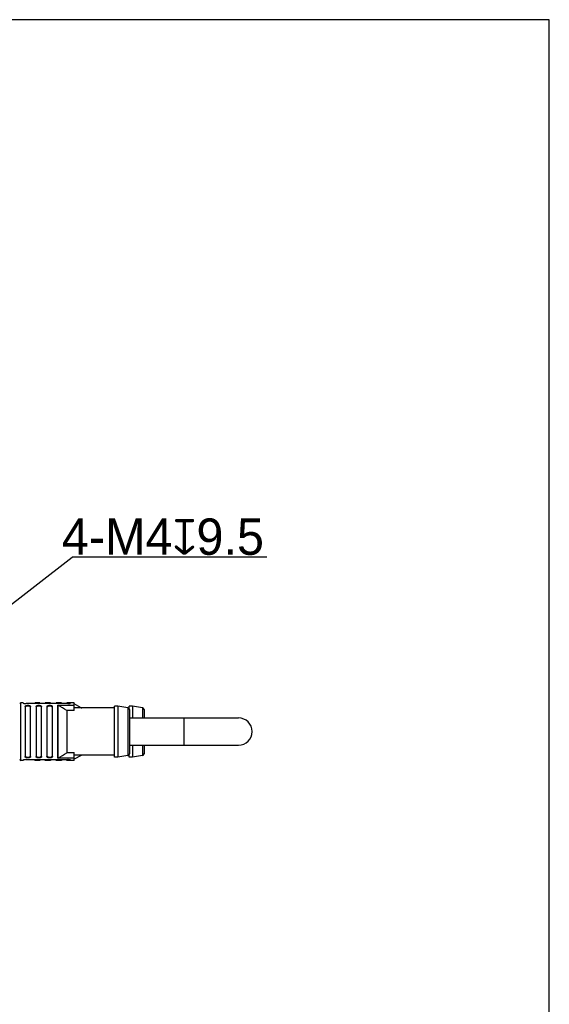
# Model space of a CAD drawing. Header units: millimetres. Extents: x -210 to -50, y 93 to 273.
# Tile 10 of 10: x -86 to -50, y 206 to 273. Entities that reach past the tile are written whole.
import ezdxf

# ---------------------------------------------------------------- set-up
doc = ezdxf.new("R2010")
doc.units = ezdxf.units.MM
doc.header["$LTSCALE"] = 46.255
doc.layers.get('0').update_dxf_attribs({"linetype": 'CONTINUOUS'})
doc.layers.add('00_COMPONENTS', color=7, linetype='CONTINUOUS')
doc.layers.add('51__DRAFT_DIMS', color=7, linetype='CONTINUOUS')
doc.styles.get("Standard").update_dxf_attribs({"font": '兰亭黑 GBK.TTF', "height": 2.5})

msp = doc.modelspace()

# ---------------------------------------------------------------- linework, layer by layer
at = {"color": 8, "ltscale": 0.2}
msp.add_line((-93.8769, 227.9526), (-82.847, 236.4662), dxfattribs=at)
msp.add_lwpolyline([(-210.037, 93.438), (-50.037, 93.438), (-50.037, 273.438), (-210.037, 273.438)], close=True)
at = {"layer": '00_COMPONENTS'}
for p, q in [((-86.2116, 226.4535), (-86.3866, 226.4535)), ((-86.3866, 222.5035), (-86.3866, 226.4535)), ((-86.2116, 226.4535), (-86.2116, 226.4392)), ((-86.0866, 226.1961), (-86.0866, 222.7609)), ((-83.1616, 226.4044), (-86.0116, 226.4044)), ((-85.7116, 222.7609), (-85.7116, 226.1961)), ((-85.0866, 226.4535), (-85.3866, 226.4535)), ((-85.3866, 226.4044), (-85.3866, 226.4535)), ((-85.3366, 226.1961), (-85.3366, 222.7609)), ((-85.0866, 226.4535), (-85.0866, 226.4044)), ((-84.9616, 222.7609), (-84.9616, 226.1961)), ((-84.3366, 226.4535), (-84.7116, 226.4535)), ((-84.7116, 226.4044), (-84.7116, 226.4535)), ((-84.5866, 226.1961), (-84.5866, 222.7609)), ((-84.3366, 226.4535), (-84.3366, 226.4044)), ((-84.2116, 222.7609), (-84.2116, 226.1961)), ((-83.5866, 226.4535), (-83.9616, 226.4535)), ((-83.9616, 226.4044), (-83.9616, 226.4535)), ((-83.8562, 226.3056), (-82.7116, 226.3056)), ((-83.8562, 226.3056), (-83.8562, 222.6515)), ((-83.8196, 222.6618), (-83.8196, 226.2952)), ((-83.5866, 226.4535), (-83.5866, 226.4044)), ((-82.7116, 226.4535), (-83.2116, 226.4535)), ((-83.2116, 226.4044), (-83.2116, 226.4535)), ((-82.9616, 226.4392), (-82.9616, 226.4535)), ((-82.7116, 225.9201), (-82.7116, 226.4535)), ((-82.2287, 226.1131), (-82.7116, 226.3835)), ((-79.7116, 226.2285), (-79.9366, 226.2285)), ((-79.9366, 222.7285), (-79.9366, 226.2285)), ((-79.0174, 226.12), (-79.7116, 226.2285)), ((-79.7116, 226.2285), (-79.7116, 222.7285)), ((-78.7116, 226.2285), (-78.9366, 226.2285)), ((-78.9366, 226.0715), (-78.9366, 226.2285)), ((-78.0174, 226.12), (-78.7116, 226.2285)), ((-78.7116, 226.2285), (-78.7116, 225.416)), ((-83.2287, 225.9308), (-83.2287, 223.0262)), ((-82.7116, 225.9201), (-83.1921, 225.9201)), ((-83.1921, 223.0369), (-83.1921, 225.9201)), ((-79.9366, 226.1035), (-82.7116, 226.1035)), ((-82.2287, 226.1131), (-82.2287, 226.1035)), ((-79.0174, 226.12), (-79.0174, 222.837)), ((-78.9366, 226.1035), (-78.972, 226.1035)), ((-78.9116, 225.9965), (-78.9116, 222.9605)), ((-78.0174, 226.12), (-78.0174, 225.416)), ((-77.9116, 225.9965), (-77.9116, 225.416)), ((-78.9116, 225.416), (-71.4116, 225.416)), ((-75.1616, 225.416), (-75.1616, 223.541)), ((-78.9116, 223.541), (-71.4116, 223.541)), ((-78.7116, 223.541), (-78.7116, 222.7285)), ((-78.0174, 223.541), (-78.0174, 222.837)), ((-77.9116, 223.541), (-77.9116, 222.9605)), ((-83.1921, 223.0369), (-82.7116, 223.0369)), ((-82.7116, 222.5035), (-82.7116, 223.0369)), ((-79.9366, 222.8535), (-82.7116, 222.8535)), ((-82.2287, 222.8439), (-82.7116, 222.5735)), ((-82.2287, 222.8535), (-82.2287, 222.8439)), ((-79.0174, 222.837), (-79.7116, 222.7285)), ((-78.9366, 222.8535), (-78.972, 222.8535)), ((-78.9366, 222.7285), (-78.9366, 222.8855)), ((-78.0174, 222.837), (-78.7116, 222.7285)), ((-86.2116, 222.5035), (-86.3866, 222.5035)), ((-86.2116, 222.5178), (-86.2116, 222.5035)), ((-86.0116, 222.5526), (-83.1616, 222.5526)), ((-85.3866, 222.5035), (-85.3866, 222.5526)), ((-85.0866, 222.5035), (-85.3866, 222.5035)), ((-85.0866, 222.5526), (-85.0866, 222.5035)), ((-84.7116, 222.5035), (-84.7116, 222.5526)), ((-84.3366, 222.5035), (-84.7116, 222.5035)), ((-84.3366, 222.5526), (-84.3366, 222.5035)), ((-83.9616, 222.5035), (-83.9616, 222.5526)), ((-83.5866, 222.5035), (-83.9616, 222.5035)), ((-82.7116, 222.6515), (-83.8562, 222.6515)), ((-83.5866, 222.5526), (-83.5866, 222.5035)), ((-83.2116, 222.5035), (-83.2116, 222.5526)), ((-82.7116, 222.5035), (-83.2116, 222.5035)), ((-82.9616, 222.5035), (-82.9616, 222.5178)), ((-79.7116, 222.7285), (-79.9366, 222.7285)), ((-78.7116, 222.7285), (-78.9366, 222.7285))]:
    msp.add_line(p, q, dxfattribs=at)
for centre, radius, start, end in [((-86.3866, 226.3785), 0.075, 90, 180), ((-85.3866, 226.3785), 0.075, 90, 159.765441), ((-104.1964, 192.5912), 39.385, 57.833683, 58.843548), ((-82.1921, 226.1785), 0.075, 240.751179, 270), ((-79.0366, 225.9965), 0.125, 0, 81.119338), ((-78.0366, 225.9965), 0.125, 0, 81.119338), ((-71.4116, 224.4785), 0.9375, 270, 90), ((-104.0947, 256.2008), 39.1911, 301.153955, 302.168816), ((-82.1921, 222.7785), 0.075, 90, 119.248821), ((-79.0366, 222.9605), 0.125, 278.880662, 0), ((-78.0366, 222.9605), 0.125, 278.880662, 0), ((-86.3866, 222.5785), 0.075, 180, 270), ((-85.3866, 222.5785), 0.075, 200.234559, 270)]:
    msp.add_arc(centre, radius, start, end, dxfattribs=at)
for points, knots in [([(-86.2116, 226.4392), (-86.2116, 226.4383), (-86.2106, 226.4362), (-86.2074, 226.4336), (-86.2026, 226.4309), (-86.196, 226.4281), (-86.1877, 226.4252), (-86.1777, 226.4223), (-86.1661, 226.4195), (-86.1478, 226.4156), (-86.1219, 226.4114), (-86.0746, 226.406), (-86.0373, 226.4044), (-86.0116, 226.4044)], [0, 0, 0, 0, 0.0128631, 0.0317694, 0.0584156, 0.0931836, 0.1360056, 0.1866109, 0.2446165, 0.3095522, 0.457957, 0.6267102, 1, 1, 1, 1]), ([(-86.0866, 226.1961), (-86.0866, 226.2024), (-86.0845, 226.2156), (-86.0744, 226.234), (-86.0578, 226.2503), (-86.0351, 226.2641), (-86.0068, 226.2753), (-85.9739, 226.2835), (-85.9374, 226.2886), (-85.8991, 226.2903), (-85.8609, 226.2886), (-85.8244, 226.2835), (-85.7915, 226.2753), (-85.7632, 226.2641), (-85.7405, 226.2503), (-85.7239, 226.234), (-85.7138, 226.2156), (-85.7116, 226.2024), (-85.7116, 226.1961)], [0, 0, 0, 0, 0.0418465, 0.0857895, 0.1352819, 0.1927095, 0.2590681, 0.3338374, 0.4151354, 0.4999983, 0.5848612, 0.666159, 0.7409281, 0.8072859, 0.8647154, 0.9141971, 0.9581501, 1, 1, 1, 1]), ([(-85.7116, 226.1383), (-85.7116, 226.1449), (-85.7138, 226.1584), (-85.7238, 226.1773), (-85.7403, 226.1942), (-85.7629, 226.2085), (-85.7912, 226.2201), (-85.8242, 226.2286), (-85.8607, 226.2339), (-85.8991, 226.2357), (-85.9376, 226.2339), (-85.9741, 226.2286), (-86.0071, 226.2201), (-86.0354, 226.2085), (-86.058, 226.1942), (-86.0745, 226.1773), (-86.0845, 226.1584), (-86.0866, 226.1449), (-86.0866, 226.1383)], [0, 0, 0, 0, 0.0426794, 0.0872172, 0.1369465, 0.1942901, 0.2603482, 0.3347109, 0.4155719, 0.4999983, 0.5844246, 0.6652855, 0.7396479, 0.805705, 0.8630505, 0.91277, 0.9573155, 1, 1, 1, 1]), ([(-85.3366, 226.1961), (-85.3366, 226.2024), (-85.3345, 226.2156), (-85.3244, 226.234), (-85.3078, 226.2503), (-85.2851, 226.2641), (-85.2568, 226.2753), (-85.2239, 226.2835), (-85.1874, 226.2886), (-85.1491, 226.2903), (-85.1109, 226.2886), (-85.0744, 226.2835), (-85.0415, 226.2753), (-85.0132, 226.2641), (-84.9905, 226.2503), (-84.9739, 226.234), (-84.9638, 226.2156), (-84.9616, 226.2024), (-84.9616, 226.1961)], [0, 0, 0, 0, 0.0418534, 0.0858023, 0.1352827, 0.1927129, 0.2590691, 0.3338388, 0.4151363, 0.4999988, 0.5848612, 0.6661591, 0.7409289, 0.8072857, 0.8647165, 0.9141978, 0.9581464, 1, 1, 1, 1]), ([(-84.9616, 226.1383), (-84.9616, 226.1449), (-84.9638, 226.1584), (-84.9737, 226.1773), (-84.9903, 226.1942), (-85.0129, 226.2085), (-85.0412, 226.2201), (-85.0742, 226.2286), (-85.1107, 226.2339), (-85.1491, 226.2357), (-85.1876, 226.2339), (-85.2241, 226.2286), (-85.2571, 226.2201), (-85.2854, 226.2085), (-85.308, 226.1942), (-85.3245, 226.1773), (-85.3345, 226.1584), (-85.3366, 226.1449), (-85.3366, 226.1383)], [0, 0, 0, 0, 0.0426909, 0.0872289, 0.1369475, 0.1943009, 0.2603502, 0.3347157, 0.4155757, 0.5000013, 0.5844269, 0.6652862, 0.7396519, 0.8057035, 0.8630581, 0.9127624, 0.9573069, 1, 1, 1, 1]), ([(-84.5866, 226.1961), (-84.5866, 226.2024), (-84.5845, 226.2156), (-84.5744, 226.234), (-84.5578, 226.2503), (-84.5351, 226.2641), (-84.5068, 226.2753), (-84.4739, 226.2835), (-84.4374, 226.2886), (-84.3991, 226.2903), (-84.3609, 226.2886), (-84.3244, 226.2835), (-84.2915, 226.2753), (-84.2632, 226.2641), (-84.2405, 226.2503), (-84.2239, 226.234), (-84.2138, 226.2156), (-84.2116, 226.2024), (-84.2116, 226.1961)], [0, 0, 0, 0, 0.0418534, 0.0858023, 0.1352827, 0.1927129, 0.2590691, 0.3338388, 0.4151363, 0.4999988, 0.5848612, 0.6661591, 0.7409289, 0.8072857, 0.8647165, 0.9141978, 0.9581464, 1, 1, 1, 1]), ([(-84.2116, 226.1383), (-84.2116, 226.1449), (-84.2138, 226.1584), (-84.2237, 226.1773), (-84.2403, 226.1942), (-84.2629, 226.2085), (-84.2912, 226.2201), (-84.3242, 226.2286), (-84.3607, 226.2339), (-84.3991, 226.2357), (-84.4376, 226.2339), (-84.4741, 226.2286), (-84.5071, 226.2201), (-84.5354, 226.2085), (-84.558, 226.1942), (-84.5745, 226.1773), (-84.5845, 226.1584), (-84.5866, 226.1449), (-84.5866, 226.1383)], [0, 0, 0, 0, 0.0426909, 0.0872289, 0.1369475, 0.1943009, 0.2603502, 0.3347157, 0.4155757, 0.5000013, 0.5844269, 0.6652862, 0.7396519, 0.8057035, 0.8630581, 0.9127624, 0.9573069, 1, 1, 1, 1]), ([(-83.8562, 226.3056), (-83.8498, 226.3056), (-83.8369, 226.3037), (-83.8251, 226.2985), (-83.8196, 226.2952)], [0, 0, 0, 0, 0.4999643, 1, 1, 1, 1]), ([(-83.1616, 226.4044), (-83.136, 226.4044), (-83.0987, 226.406), (-83.0514, 226.4114), (-83.0216, 226.4163), (-82.9999, 226.4211), (-82.9856, 226.4252), (-82.9773, 226.4281), (-82.9707, 226.4309), (-82.9658, 226.4337), (-82.9627, 226.4362), (-82.9616, 226.4383), (-82.9616, 226.4392)], [0, 0, 0, 0, 0.373298, 0.5420553, 0.6904629, 0.8133899, 0.863995, 0.9068154, 0.9415889, 0.968243, 0.9871462, 1, 1, 1, 1]), ([(-83.2287, 225.9308), (-83.2233, 225.9274), (-83.2114, 225.922), (-83.1985, 225.9201), (-83.1921, 225.9201)], [0, 0, 0, 0, 0.5000639, 1, 1, 1, 1]), ([(-86.0866, 222.8187), (-86.0866, 222.8121), (-86.0845, 222.7986), (-86.0745, 222.7797), (-86.058, 222.7629), (-86.0354, 222.7485), (-86.0071, 222.7369), (-85.9741, 222.7284), (-85.9376, 222.7231), (-85.8991, 222.7214), (-85.8607, 222.7231), (-85.8242, 222.7284), (-85.7912, 222.7369), (-85.7629, 222.7485), (-85.7403, 222.7628), (-85.7238, 222.7797), (-85.7138, 222.7986), (-85.7116, 222.8121), (-85.7116, 222.8187)], [0, 0, 0, 0, 0.0426779, 0.0872292, 0.1369419, 0.1942934, 0.2603484, 0.3347116, 0.4155727, 0.4999987, 0.584425, 0.665286, 0.7396485, 0.8057043, 0.8630508, 0.9127729, 0.957314, 1, 1, 1, 1]), ([(-85.3366, 222.8187), (-85.3366, 222.8121), (-85.3345, 222.7986), (-85.3245, 222.7797), (-85.308, 222.7628), (-85.2854, 222.7485), (-85.2571, 222.7369), (-85.2241, 222.7284), (-85.1876, 222.7231), (-85.1492, 222.7214), (-85.1107, 222.7231), (-85.0742, 222.7284), (-85.0412, 222.7369), (-85.0129, 222.7485), (-84.9903, 222.7629), (-84.9737, 222.7797), (-84.9638, 222.7986), (-84.9616, 222.8121), (-84.9616, 222.8187)], [0, 0, 0, 0, 0.0426899, 0.0872311, 0.1369493, 0.1942941, 0.260355, 0.3347155, 0.4155742, 0.5000025, 0.5844261, 0.6652922, 0.7396401, 0.8057132, 0.8630478, 0.9127773, 0.9573062, 1, 1, 1, 1]), ([(-84.5866, 222.8187), (-84.5866, 222.8121), (-84.5845, 222.7986), (-84.5745, 222.7797), (-84.558, 222.7628), (-84.5354, 222.7485), (-84.5071, 222.7369), (-84.4741, 222.7284), (-84.4376, 222.7231), (-84.3992, 222.7214), (-84.3607, 222.7231), (-84.3242, 222.7284), (-84.2912, 222.7369), (-84.2629, 222.7485), (-84.2403, 222.7629), (-84.2237, 222.7797), (-84.2138, 222.7986), (-84.2116, 222.8121), (-84.2116, 222.8187)], [0, 0, 0, 0, 0.0426899, 0.0872311, 0.1369493, 0.1942941, 0.260355, 0.3347155, 0.4155742, 0.5000025, 0.5844261, 0.6652922, 0.7396401, 0.8057132, 0.8630478, 0.9127773, 0.9573062, 1, 1, 1, 1]), ([(-83.1921, 223.0369), (-83.1985, 223.0369), (-83.2114, 223.035), (-83.2233, 223.0296), (-83.2287, 223.0262)], [0, 0, 0, 0, 0.4999368, 1, 1, 1, 1]), ([(-86.0116, 222.5526), (-86.0373, 222.5526), (-86.0746, 222.551), (-86.1219, 222.5456), (-86.1517, 222.5407), (-86.1734, 222.5359), (-86.1877, 222.5318), (-86.196, 222.5289), (-86.2026, 222.5261), (-86.2074, 222.5234), (-86.2106, 222.5208), (-86.2116, 222.5187), (-86.2116, 222.5178)], [0, 0, 0, 0, 0.373298, 0.5420553, 0.6904629, 0.8133899, 0.863995, 0.9068154, 0.9415889, 0.968243, 0.9871462, 1, 1, 1, 1]), ([(-85.7116, 222.7609), (-85.7116, 222.7546), (-85.7138, 222.7414), (-85.7239, 222.723), (-85.7405, 222.7067), (-85.7632, 222.6929), (-85.7915, 222.6817), (-85.8244, 222.6735), (-85.8609, 222.6684), (-85.8991, 222.6667), (-85.9374, 222.6684), (-85.9739, 222.6735), (-86.0068, 222.6817), (-86.0351, 222.6929), (-86.0578, 222.7067), (-86.0744, 222.723), (-86.0845, 222.7414), (-86.0866, 222.7546), (-86.0866, 222.7609)], [0, 0, 0, 0, 0.0418465, 0.0857895, 0.1352819, 0.1927095, 0.2590681, 0.3338374, 0.4151354, 0.4999983, 0.5848612, 0.666159, 0.7409281, 0.8072859, 0.8647154, 0.9141971, 0.9581501, 1, 1, 1, 1]), ([(-84.9616, 222.7609), (-84.9616, 222.7546), (-84.9638, 222.7414), (-84.9739, 222.723), (-84.9905, 222.7067), (-85.0132, 222.6929), (-85.0415, 222.6817), (-85.0744, 222.6735), (-85.1109, 222.6684), (-85.1491, 222.6667), (-85.1874, 222.6684), (-85.2239, 222.6735), (-85.2568, 222.6817), (-85.2851, 222.6929), (-85.3078, 222.7067), (-85.3244, 222.723), (-85.3345, 222.7414), (-85.3366, 222.7546), (-85.3366, 222.7609)], [0, 0, 0, 0, 0.0418534, 0.0858023, 0.1352827, 0.1927129, 0.2590691, 0.3338388, 0.4151363, 0.4999988, 0.5848612, 0.6661591, 0.7409289, 0.8072857, 0.8647165, 0.9141978, 0.9581464, 1, 1, 1, 1]), ([(-84.2116, 222.7609), (-84.2116, 222.7546), (-84.2138, 222.7414), (-84.2239, 222.723), (-84.2405, 222.7067), (-84.2632, 222.6929), (-84.2915, 222.6817), (-84.3244, 222.6735), (-84.3609, 222.6684), (-84.3991, 222.6667), (-84.4374, 222.6684), (-84.4739, 222.6735), (-84.5068, 222.6817), (-84.5351, 222.6929), (-84.5578, 222.7067), (-84.5744, 222.723), (-84.5845, 222.7414), (-84.5866, 222.7546), (-84.5866, 222.7609)], [0, 0, 0, 0, 0.0418534, 0.0858023, 0.1352827, 0.1927129, 0.2590691, 0.3338388, 0.4151363, 0.4999988, 0.5848612, 0.6661591, 0.7409289, 0.8072857, 0.8647165, 0.9141978, 0.9581464, 1, 1, 1, 1]), ([(-83.8196, 222.6618), (-83.8251, 222.6585), (-83.8369, 222.6533), (-83.8498, 222.6515), (-83.8562, 222.6515)], [0, 0, 0, 0, 0.5000518, 1, 1, 1, 1]), ([(-82.9616, 222.5178), (-82.9616, 222.5187), (-82.9627, 222.5208), (-82.9658, 222.5234), (-82.9707, 222.5261), (-82.9773, 222.5289), (-82.9856, 222.5318), (-82.9956, 222.5347), (-83.0072, 222.5375), (-83.0255, 222.5414), (-83.0514, 222.5456), (-83.0987, 222.551), (-83.136, 222.5526), (-83.1616, 222.5526)], [0, 0, 0, 0, 0.0128631, 0.0317694, 0.0584156, 0.0931836, 0.1360056, 0.1866109, 0.2446165, 0.3095522, 0.457957, 0.6267102, 1, 1, 1, 1])]:
    msp.add_open_spline(points, degree=3, knots=knots, dxfattribs=at)
at = {"layer": '51__DRAFT_DIMS', "color": 8}
msp.add_line((-69.4615, 236.4662), (-82.847, 236.4662), dxfattribs=at)

# ---------------------------------------------------------------- texts
at = {"layer": '51__DRAFT_DIMS', "insert": (-69.6596, 239.1365), "char_height": 2.5, "attachment_point": 3, "line_spacing_factor": 0.9}
msp.add_mtext('\\A1;4-M4{\\fgdt|b0|i0|c134|p2;x}9.5', dxfattribs=at)

doc.saveas('drawing.dxf')
